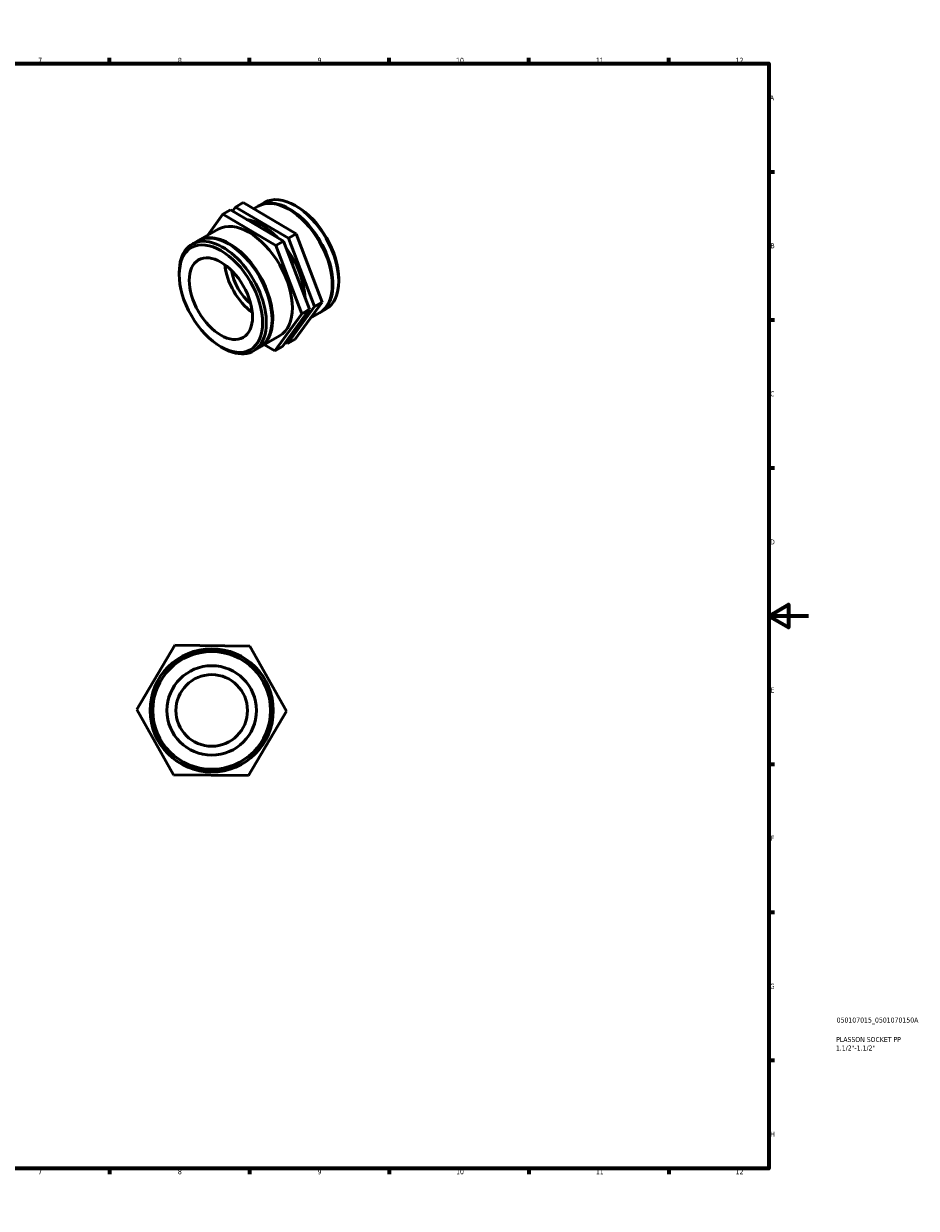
# Model space of a CAD drawing. Header units: millimetres. Extents: x 0 to 895, y 0 to 594.
# Tile 3 of 3: x 448 to 895, y 0 to 594. Entities that reach past the tile are written whole.
import ezdxf

# ---------------------------------------------------------------- set-up
doc = ezdxf.new("R2010")
doc.units = ezdxf.units.MM
for name, color, linetype, lineweight in [('Border (ISO)', 7, 'Continuous', 70), ('Title (ISO)', 7, 'Continuous', 50), ('Visible (ISO)', 7, 'Continuous', 50)]:
    doc.layers.add(name, color=color, linetype=linetype, lineweight=lineweight)
doc.styles.add('Note Text (ISO)', font='tahoma.ttf')

# ---------------------------------------------------------------- blocks, each defined once
blk = doc.blocks.new('Borders Default Border')
at = {"layer": 'Border (ISO)'}
for p, q in [((70.08, 574), (70.08, 576.9)), ((140.17, 574), (140.17, 576.9)), ((210.25, 574), (210.25, 576.9)), ((280.33, 574), (280.33, 576.9)), ((350.42, 574), (350.42, 576.9)), ((490.58, 574), (490.58, 576.9)), ((560.67, 574), (560.67, 576.9)), ((630.75, 574), (630.75, 576.9)), ((700.83, 574), (700.83, 576.9)), ((770.92, 574), (770.92, 576.9)), ((20, 519.75), (17.1, 519.75)), ((821, 519.75), (823.9, 519.75)), ((20, 445.5), (17.1, 445.5)), ((821, 445.5), (823.9, 445.5)), ((20, 371.25), (17.1, 371.25)), ((821, 371.25), (823.9, 371.25)), ((20, 222.75), (17.1, 222.75)), ((821, 222.75), (823.9, 222.75)), ((20, 148.5), (17.1, 148.5)), ((821, 148.5), (823.9, 148.5)), ((20, 74.25), (17.1, 74.25)), ((821, 74.25), (823.9, 74.25)), ((70.08, 20), (70.08, 17.1)), ((140.17, 20), (140.17, 17.1)), ((210.25, 20), (210.25, 17.1)), ((280.33, 20), (280.33, 17.1)), ((350.42, 20), (350.42, 17.1)), ((490.58, 20), (490.58, 17.1)), ((560.67, 20), (560.67, 17.1)), ((630.75, 20), (630.75, 17.1)), ((700.83, 20), (700.83, 17.1)), ((770.92, 20), (770.92, 17.1))]:
    blk.add_line(p, q, dxfattribs=at)
at = {"layer": 'Border (ISO)', "flags": 128}
for points in [[(420.5, 594), (420.5, 574), (414.73, 584), (426.27, 584), (420.5, 574)], [(20, 20), (20, 574), (821, 574), (821, 20), (20, 20)], [(0, 297), (20, 297), (10, 302.77), (10, 291.23), (20, 297)], [(841, 297), (821, 297), (831, 302.77), (831, 291.23), (821, 297)], [(420.5, 0), (420.5, 20), (414.73, 10), (426.27, 10), (420.5, 20)]]:
    blk.add_lwpolyline(points, dxfattribs=at)
at = {"layer": 'Border (ISO)', "color": 232, "true_color": 0xca0064, "char_height": 2.5, "attachment_point": 7, "style": 'Note Text (ISO)'}
for s, insert in [('1', (34.48, 574.4)), ('2', (104.37, 574.4)), ('3', (174.43, 574.35)), ('4', (244.42, 574.4)), ('5', (314.64, 574.35)), ('6', (384.66, 574.35)), ('7', (454.77, 574.4)), ('8', (524.81, 574.34)), ('9', (594.88, 574.35)), ('10', (664.29, 574.35)), ('11', (734.37, 574.4)), ('12', (804.46, 574.4)), ('A', (17.29, 555.62)), ('A', (821.59, 555.62)), ('B', (17.59, 481.37)), ('B', (821.89, 481.37)), ('C', (17.43, 407.08)), ('C', (821.73, 407.08)), ('D', (17.43, 332.88)), ('D', (821.73, 332.88)), ('E', (17.64, 258.63)), ('E', (821.94, 258.63)), ('F', (17.7, 184.38)), ('F', (822, 184.38)), ('G', (17.31, 110.08)), ('G', (821.61, 110.08)), ('H', (17.44, 35.88)), ('H', (821.74, 35.88)), ('1', (34.48, 17.1)), ('2', (104.37, 17.1)), ('3', (174.43, 17.05)), ('4', (244.42, 17.1)), ('5', (314.64, 17.05)), ('6', (384.66, 17.05)), ('7', (454.77, 17.1)), ('8', (524.81, 17.04)), ('9', (594.88, 17.05)), ('10', (664.29, 17.05)), ('11', (734.37, 17.1)), ('12', (804.46, 17.1))]:
    blk.add_mtext(s, dxfattribs=dict(at, insert=insert))
blk = doc.blocks.new('Title Blocks ISO')
at = {"layer": 'Title (ISO)', "color": 232, "true_color": 0xca0064, "style": 'Note Text (ISO)'}
for tag, p in [('PART_NUMBER_001', (34.08, 73.14)), ('DESCRIPTION_001', (33.84, 63.4)), ('DESCRIPTION_002', (33.71, 59.12))]:
    blk.add_attdef(tag, p, '', height=2.5, dxfattribs=at)

msp = doc.modelspace()

# ---------------------------------------------------------------- linework, layer by layer
at = {"layer": 'Visible (ISO)'}
for p, q in [((551.167, 500.617), (547.349, 498.419)), ((577.702, 485.012), (551.167, 500.617)), ((553.713, 502.083), (552.207, 500.006)), ((553.713, 502.083), (557.531, 504.282)), ((580.248, 486.478), (553.713, 502.083)), ((557.531, 504.282), (584.066, 488.677)), ((562.775, 501.199), (564.977, 502.467)), ((565.33, 502.67), (568.197, 504.321)), ((584.637, 502.209), (583.689, 502.759)), ((539.747, 487.938), (547.349, 498.419)), ((547.349, 498.419), (573.884, 482.814)), ((535.137, 485.283), (544.966, 490.943)), ((580.248, 486.478), (584.066, 488.677)), ((584.066, 488.677), (597.09, 454.446)), ((531.916, 483.428), (534.783, 485.079)), ((577.702, 485.012), (573.884, 482.814)), ((573.884, 482.814), (586.908, 448.582)), ((590.726, 450.781), (577.702, 485.012)), ((593.272, 452.247), (580.248, 486.478)), ((525.492, 468.149), (525.492, 469.245)), ((605.437, 466.089), (605.437, 464.993)), ((579.761, 433.621), (593.272, 452.247)), ((597.09, 454.446), (583.58, 435.82)), ((593.272, 452.247), (597.09, 454.446)), ((586.908, 448.582), (573.397, 429.956)), ((577.216, 432.155), (590.726, 450.781)), ((590.726, 450.781), (586.908, 448.582)), ((591.182, 446.3), (595.792, 448.955)), ((596.146, 449.159), (599.013, 450.81)), ((565.952, 431.772), (575.781, 437.432)), ((578.722, 434.232), (579.761, 433.621)), ((579.761, 433.621), (583.58, 435.82)), ((546.292, 432.03), (547.239, 431.48)), ((562.732, 429.917), (565.599, 431.568)), ((573.397, 429.956), (568.154, 433.04)), ((577.216, 432.155), (573.397, 429.956)), ((504.237, 250.051), (523.344, 282.351)), ((523.344, 282.351), (560.869, 281.954)), ((560.869, 281.954), (579.288, 249.257)), ((522.656, 217.355), (504.237, 250.051)), ((579.288, 249.257), (560.182, 216.958)), ((560.182, 216.958), (522.656, 217.355))]:
    msp.add_line(p, q, dxfattribs=at)
for radius in [30.875, 29.53, 22.422, 17.938]:
    msp.add_circle((541.763, 249.654), radius, dxfattribs=at)
for centre, major_axis, start_param, end_param in [((580.384, 475.711), (-15.408, 26.756), 3.1415927, 6.2831853), ((580.738, 475.915), (-15.408, 26.756), 3.1301634, 6.2946146), ((583.605, 477.566), (-15.408, 26.756), 3.1415927, 6.2831853), ((584.556, 478.113), (-14.736, 25.59), 3.9289245, 5.4958534), ((560.373, 464.187), (-15.408, 26.756), 3.1415927, 6.2831853), ((566.737, 467.852), (15.408, -26.756), 1.9857312, 2.7093645), ((550.191, 458.324), (-15.408, 26.756), 3.1415927, 6.2831853), ((550.545, 458.527), (-15.408, 26.756), 3.1301634, 6.2946146), ((547.324, 456.673), (15.408, -26.756), 5.4958534, 10.2121098), ((566.737, 467.852), (15.408, -26.756), 0.8358275, 1.764873), ((564.05, 466.305), (-11.19, 19.431), 0.90572, 2.2358727), ((564.05, 466.305), (-8.952, 15.545), 0.9984186, 2.1431741)]:
    msp.add_ellipse(centre, major_axis=major_axis, ratio=0.5780931, start_param=start_param, end_param=end_param, dxfattribs=at)
for major_axis in [(14.736, -25.59), (11.19, -19.431)]:
    msp.add_ellipse((546.373, 456.125), major_axis=major_axis, ratio=0.5780931, dxfattribs=at)

# ---------------------------------------------------------------- block references
msp.add_blockref('Borders Default Border', (0, 0))
msp.add_blockref('Title Blocks ISO', (821, 20)).add_auto_attribs({'PART_NUMBER_001': '050107015_0501070150A', 'DESCRIPTION_001': 'PLASSON SOCKET PP', 'DESCRIPTION_002': '1.1/2"-1.1/2"'})

doc.saveas('drawing.dxf')
